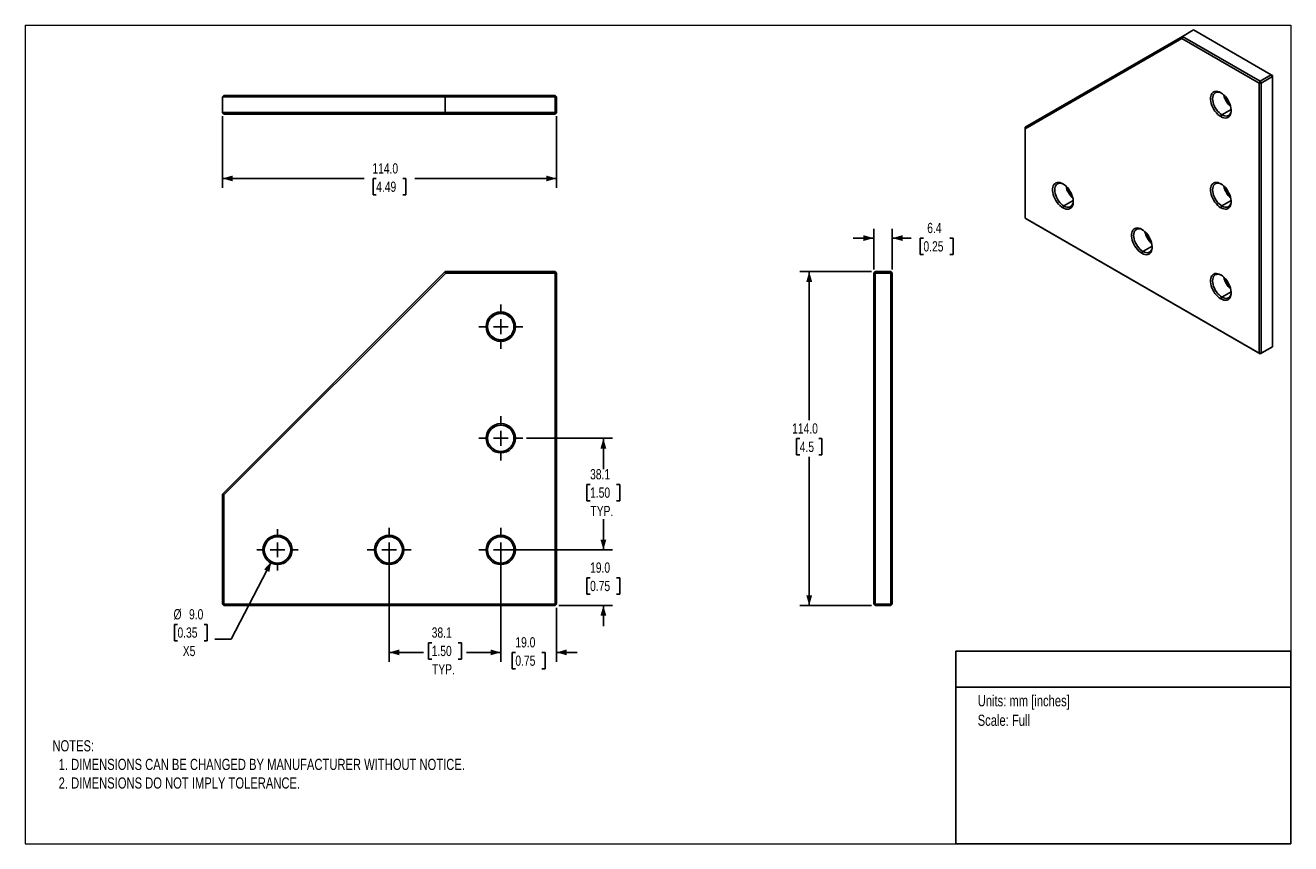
# Model space of a CAD drawing. Header units: millimetres. Extents: x 0 to 432, y 0 to 279.
import ezdxf
from ezdxf.enums import TextEntityAlignment as Align

# ---------------------------------------------------------------- set-up
doc = ezdxf.new("R2010")
doc.units = ezdxf.units.MM
doc.linetypes.add('SLD-Center', pattern=[19.05, 15.24, -1.27, 1.27, -1.27])
doc.linetypes.add('SLD-Solid', pattern=[0])
doc.layers.add('CENTER', color=40, linetype='SLD-Center')
doc.layers.add('SLD-DEFPOINTS', color=7, linetype='Continuous')
doc.layers.add('DIMENSIONS', color=140, linetype='SLD-Solid', lineweight=25)
doc.layers.add('TEXT', color=140, linetype='SLD-Solid', lineweight=25)
doc.styles.add('SLDTEXTSTYLE0', font='TXT', dxfattribs={"width": 0.75})
doc.dimstyles.new('SLDDIMSTYLE0', dxfattribs={"dimtxt": 3.5, "dimasz": 3.5, "dimexe": 0, "dimexo": 0.0625, "dimgap": 0.875, "dimtad": 0, "dimtih": 1, "dimtoh": 1, "dimdec": 1, "dimrnd": 1e-09, "dimzin": 4, "dimdsep": 46, "dimtxsty": 'SLDTEXTSTYLE0', "dimsah": 1, "dimcen": 0.09, "dimadec": 0, "dimazin": 1, "dimtfac": 1, "dimtdec": 1, "dimtmove": 0, "dimatfit": 0, "dimfxl": 0, "dimfrac": 2, "dimtolj": 1, "dimtzin": 12, "dimarcsym": 0})
doc.dimstyles.new('SLDDIMSTYLE1', dxfattribs={"dimtxt": 3.5, "dimasz": 3.5, "dimexe": 0, "dimexo": 0.0625, "dimgap": 0.875, "dimtad": 0, "dimtih": 1, "dimtoh": 1, "dimdec": 1, "dimrnd": 1e-09, "dimzin": 12, "dimdsep": 46, "dimtxsty": 'SLDTEXTSTYLE0', "dimsah": 1, "dimcen": 0.09, "dimadec": 0, "dimazin": 3, "dimtfac": 1, "dimtdec": 1, "dimtofl": 0, "dimtmove": 0, "dimatfit": 3, "dimfxl": 0, "dimfrac": 2, "dimtolj": 1, "dimtzin": 12, "dimarcsym": 0})
doc.dimstyles.new('SLDDIMSTYLE2', dxfattribs={"dimtxt": 3.5, "dimasz": 3.5, "dimexe": 0, "dimexo": 0.0625, "dimgap": 0.875, "dimtad": 0, "dimtih": 1, "dimtoh": 1, "dimdec": 1, "dimrnd": 1e-09, "dimzin": 4, "dimdsep": 46, "dimtxsty": 'SLDTEXTSTYLE0', "dimsah": 1, "dimcen": 0, "dimadec": 0, "dimazin": 1, "dimtfac": 1, "dimtdec": 1, "dimtofl": 0, "dimtmove": 0, "dimatfit": 3, "dimfxl": 0, "dimfrac": 2, "dimtolj": 1, "dimtzin": 12, "dimarcsym": 0})
doc.dimstyles.new('SLDDIMSTYLE3', dxfattribs={"dimtxt": 3.5, "dimasz": 3.5, "dimexe": 0, "dimexo": 0.0625, "dimgap": 0.875, "dimtad": 0, "dimtih": 1, "dimtoh": 1, "dimdec": 1, "dimrnd": 1e-09, "dimzin": 4, "dimdsep": 46, "dimtxsty": 'SLDTEXTSTYLE0', "dimsah": 1, "dimcen": 0.09, "dimadec": 0, "dimazin": 1, "dimtfac": 1, "dimtdec": 3, "dimtofl": 0, "dimtmove": 0, "dimatfit": 3, "dimfxl": 0, "dimfrac": 2, "dimtolj": 1, "dimtzin": 12, "dimarcsym": 0})
doc.dimstyles.new('SLDDIMSTYLE4', dxfattribs={"dimtxt": 3.5, "dimasz": 3.5, "dimexe": 0, "dimexo": 0.0625, "dimgap": 0.875, "dimtad": 0, "dimtih": 1, "dimtoh": 1, "dimdec": 1, "dimrnd": 1e-09, "dimzin": 12, "dimdsep": 46, "dimtxsty": 'SLDTEXTSTYLE0', "dimsah": 1, "dimcen": 0.09, "dimadec": 0, "dimazin": 3, "dimtfac": 1, "dimtdec": 1, "dimtmove": 0, "dimatfit": 0, "dimfxl": 0, "dimfrac": 2, "dimtolj": 1, "dimtzin": 12, "dimarcsym": 0})
doc.dimstyles.new('SLDDIMSTYLE5', dxfattribs={"dimtxt": 3.5, "dimasz": 3.5, "dimexe": 0, "dimexo": 0.0625, "dimgap": 0.875, "dimtad": 0, "dimtih": 1, "dimtoh": 1, "dimdec": 1, "dimrnd": 1e-09, "dimzin": 4, "dimdsep": 46, "dimtxsty": 'SLDTEXTSTYLE0', "dimsah": 1, "dimcen": 0.09, "dimadec": 0, "dimazin": 1, "dimtfac": 1, "dimtdec": 1, "dimtofl": 0, "dimtmove": 0, "dimatfit": 3, "dimfxl": 0, "dimfrac": 2, "dimtolj": 1, "dimtzin": 12, "dimarcsym": 0})

# ---------------------------------------------------------------- blocks, each defined once
blk = doc.blocks.new('Block2')
at = {"color": 7, "linetype": 'SLD-Solid', "lineweight": 18}
for p, q in [((0, 279.4), (431.8, 279.4)), ((0, 279.4), (0, 0)), ((431.8, 279.4), (431.8, 0)), ((0, 0), (431.8, 0))]:
    blk.add_line(p, q, dxfattribs=at)
blk = doc.blocks.new('SW_NOTE_0')
at = {"layer": 'TEXT', "color": 0, "insert": (0, 4.91), "char_height": 3.81, "attachment_point": 1, "style": 'SLDTEXTSTYLE0'}
blk.add_mtext('Units: mm [inches]', dxfattribs=at)
blk = doc.blocks.new('SW_NOTE_0_1')
at = {"layer": 'TEXT', "color": 0, "insert": (0, 4.91), "char_height": 3.81, "attachment_point": 1, "style": 'SLDTEXTSTYLE0'}
blk.add_mtext('Scale: Full', dxfattribs=at)
blk = doc.blocks.new('Block1')
at = {"layer": 'TEXT'}
for p, q in [((431.8, 65.76), (317.5, 65.76)), ((317.5, 0), (317.5, 65.76)), ((431.8, 0), (431.8, 65.76)), ((317.5, 53.39), (431.8, 53.39)), ((431.8, 0), (317.5, 0))]:
    blk.add_line(p, q, dxfattribs=at)
for name, p in [('SW_NOTE_0', (324.99, 45.8)), ('SW_NOTE_0_1', (324.99, 39.13))]:
    blk.add_blockref(name, p, dxfattribs=at)
at = {"layer": 'TEXT', "color": 140, "style": 'SLDTEXTSTYLE0', "width": 0.75, "flags": 2}
for tag, height, p in [('AUTOATTR0', 4.23, (374.77, 62.11)), ('AUTOATTR1', 4.76, (374.57, 29.81))]:
    blk.add_attdef(tag, text='', height=height, dxfattribs=at).set_placement(p, align=Align.TOP_CENTER)
blk = doc.blocks.new('_D')
at = {"layer": 'DIMENSIONS'}
for p, q in [((197.26, 100.31), (197.26, 107.31)), ((163.53, 100.31), (200.43, 100.31)), ((192.73, 90.79), (191.66, 90.79)), ((191.66, 90.79), (191.66, 85.23)), ((201.78, 90.79), (202.85, 90.79)), ((202.85, 90.79), (202.85, 85.23)), ((191.66, 85.23), (192.73, 85.23)), ((202.85, 85.23), (201.78, 85.23)), ((182.03, 81.31), (200.43, 81.31)), ((197.26, 81.31), (197.26, 74.31))]:
    blk.add_line(p, q, dxfattribs=at)
for points in [[(197.26, 100.31), (198.26, 103.81), (196.26, 103.81)], [(197.26, 81.31), (196.26, 77.81), (198.26, 77.81)]]:
    blk.add_solid(points, dxfattribs=at)
at = {"layer": 'DIMENSIONS', "char_height": 3.5, "attachment_point": 1, "style": 'SLDTEXTSTYLE0'}
for s, insert in [('19.0', (192.73, 96.01)), ('0.75', (192.73, 89.74))]:
    blk.add_mtext(s, dxfattribs=dict(at, insert=insert))
blk = doc.blocks.new('_D_1')
at = {"layer": 'DIMENSIONS'}
for p, q in [((171.07, 138.41), (200.43, 138.41)), ((197.26, 138.41), (197.26, 127.89)), ((192.73, 122.66), (191.66, 122.66)), ((191.66, 122.66), (191.66, 117.1)), ((201.78, 122.66), (202.85, 122.66)), ((202.85, 122.66), (202.85, 117.1)), ((191.66, 117.1), (192.73, 117.1)), ((202.85, 117.1), (201.78, 117.1)), ((197.26, 100.31), (197.26, 110.83)), ((163.53, 100.31), (200.43, 100.31))]:
    blk.add_line(p, q, dxfattribs=at)
for points in [[(197.26, 138.41), (196.26, 134.91), (198.26, 134.91)], [(197.26, 100.31), (198.26, 103.81), (196.26, 103.81)]]:
    blk.add_solid(points, dxfattribs=at)
at = {"layer": 'DIMENSIONS', "char_height": 3.5, "attachment_point": 1, "style": 'SLDTEXTSTYLE0'}
for s, insert in [('38.1', (192.73, 127.88)), ('1.50', (192.73, 121.61)), ('TYP.', (192.85, 115.34))]:
    blk.add_mtext(s, dxfattribs=dict(at, insert=insert))
blk = doc.blocks.new('_D_2')
at = {"layer": 'DIMENSIONS'}
for p, q in [((162.26, 99.04), (162.26, 62.14)), ((181.26, 80.54), (181.26, 62.14)), ((162.26, 65.31), (155.26, 65.31)), ((167.23, 65.29), (166.16, 65.29)), ((166.16, 65.29), (166.16, 59.73)), ((176.28, 65.29), (177.35, 65.29)), ((177.35, 65.29), (177.35, 59.73)), ((181.26, 65.31), (188.26, 65.31)), ((166.16, 59.73), (167.23, 59.73)), ((177.35, 59.73), (176.28, 59.73))]:
    blk.add_line(p, q, dxfattribs=at)
for points in [[(162.26, 65.31), (158.76, 66.31), (158.76, 64.31)], [(181.26, 65.31), (184.76, 64.31), (184.76, 66.31)]]:
    blk.add_solid(points, dxfattribs=at)
at = {"layer": 'DIMENSIONS', "char_height": 3.5, "attachment_point": 1, "style": 'SLDTEXTSTYLE0'}
for s, insert in [('19.0', (167.23, 70.51)), ('0.75', (167.23, 64.24))]:
    blk.add_mtext(s, dxfattribs=dict(at, insert=insert))
blk = doc.blocks.new('_D_3')
at = {"layer": 'DIMENSIONS'}
for p, q in [((124.16, 99.04), (124.16, 62.14)), ((162.26, 99.04), (162.26, 62.14)), ((124.16, 65.31), (135.84, 65.31)), ((138.68, 68.61), (137.61, 68.61)), ((137.61, 68.61), (137.61, 63.05)), ((147.73, 68.61), (148.8, 68.61)), ((148.8, 68.61), (148.8, 63.05)), ((162.26, 65.31), (150.57, 65.31)), ((137.61, 63.05), (138.68, 63.05)), ((148.8, 63.05), (147.73, 63.05))]:
    blk.add_line(p, q, dxfattribs=at)
for points in [[(124.16, 65.31), (127.66, 64.31), (127.66, 66.31)], [(162.26, 65.31), (158.76, 66.31), (158.76, 64.31)]]:
    blk.add_solid(points, dxfattribs=at)
at = {"layer": 'DIMENSIONS', "char_height": 3.5, "attachment_point": 1, "style": 'SLDTEXTSTYLE0'}
for s, insert in [('38.1', (138.68, 73.83)), ('1.50', (138.68, 67.56)), ('TYP.', (138.8, 61.29))]:
    blk.add_mtext(s, dxfattribs=dict(at, insert=insert))
blk = doc.blocks.new('_D_4')
at = {"layer": 'DIMENSIONS'}
for p, q in [((83.98, 96.32), (70.25, 69.82)), ((51.93, 74.86), (50.86, 74.86)), ((50.86, 74.86), (50.86, 69.3)), ((60.98, 74.86), (62.04, 74.86)), ((62.04, 74.86), (62.04, 69.3)), ((50.86, 69.3), (51.93, 69.3)), ((62.04, 69.3), (60.98, 69.3)), ((70.25, 69.82), (64.7, 69.82))]:
    blk.add_line(p, q, dxfattribs=at)
blk.add_solid([(83.98, 96.32), (81.49, 93.67), (83.26, 92.75)], dxfattribs=at)
at = {"layer": 'DIMENSIONS', "char_height": 3.5, "attachment_point": 1, "style": 'SLDTEXTSTYLE0'}
for s, insert in [('%%c', (50.58, 80.08)), ('9.0', (55.86, 80.08)), ('0.35', (51.93, 73.82)), ('X5', (53.74, 67.55))]:
    blk.add_mtext(s, dxfattribs=dict(at, insert=insert))
blk = doc.blocks.new('SW_CENTERMARKSYMBOL_0')
at = {"layer": 'CENTER', "color": 0}
for p, q in [((0, 5.08), (0, 7.04)), ((-5.08, 0), (-7.04, 0)), ((0, 0), (-2.54, 0)), ((0, 0), (0, 2.54)), ((0, 0), (0, -2.54)), ((0, 0), (2.54, 0)), ((5.08, 0), (7.04, 0)), ((0, -5.08), (0, -7.04))]:
    blk.add_line(p, q, dxfattribs=at)
blk = doc.blocks.new('SW_CENTERMARKSYMBOL_1')
at = {"layer": 'CENTER', "color": 0}
for p, q in [((0, 5.08), (0, 7.54)), ((-5.08, 0), (-7.54, 0)), ((0, 0), (-2.54, 0)), ((0, 0), (0, 2.54)), ((0, 0), (0, -2.54)), ((0, 0), (2.54, 0)), ((5.08, 0), (7.54, 0)), ((0, -5.08), (0, -7.54))]:
    blk.add_line(p, q, dxfattribs=at)
blk = doc.blocks.new('SW_CENTERMARKSYMBOL_2')
at = {"layer": 'CENTER', "color": 0}
for p, q in [((0, 5.08), (0, 7.54)), ((-5.08, 0), (-7.54, 0)), ((0, 0), (-2.54, 0)), ((0, 0), (0, 2.54)), ((0, 0), (0, -2.54)), ((0, 0), (2.54, 0)), ((5.08, 0), (7.54, 0)), ((0, -5.08), (0, -7.54))]:
    blk.add_line(p, q, dxfattribs=at)
blk = doc.blocks.new('SW_CENTERMARKSYMBOL_3')
at = {"layer": 'CENTER', "color": 0}
for p, q in [((0, 5.08), (0, 7.54)), ((-5.08, 0), (-7.54, 0)), ((0, 0), (-2.54, 0)), ((0, 0), (0, 2.54)), ((0, 0), (0, -2.54)), ((0, 0), (2.54, 0)), ((5.08, 0), (7.54, 0)), ((0, -5.08), (0, -7.54))]:
    blk.add_line(p, q, dxfattribs=at)
blk = doc.blocks.new('SW_CENTERMARKSYMBOL_4')
at = {"layer": 'CENTER', "color": 0}
for p, q in [((0, 5.08), (0, 7.54)), ((-5.08, 0), (-7.54, 0)), ((0, 0), (-2.54, 0)), ((0, 0), (0, 2.54)), ((0, 0), (0, -2.54)), ((0, 0), (2.54, 0)), ((5.08, 0), (7.54, 0)), ((0, -5.08), (0, -7.54))]:
    blk.add_line(p, q, dxfattribs=at)
blk = doc.blocks.new('_D_5')
at = {"layer": 'DIMENSIONS'}
for p, q in [((288.73, 195.31), (264.32, 195.31)), ((267.5, 195.31), (267.5, 144.61)), ((264.26, 138.29), (263.2, 138.29)), ((263.2, 138.29), (263.2, 132.73)), ((270.73, 138.29), (271.8, 138.29)), ((271.8, 138.29), (271.8, 132.73)), ((263.2, 132.73), (264.26, 132.73)), ((267.5, 81.31), (267.5, 132.02)), ((271.8, 132.73), (270.73, 132.73)), ((288.73, 81.31), (264.32, 81.31))]:
    blk.add_line(p, q, dxfattribs=at)
for points in [[(267.5, 195.31), (266.5, 191.81), (268.5, 191.81)], [(267.5, 81.31), (268.5, 84.81), (266.5, 84.81)]]:
    blk.add_solid(points, dxfattribs=at)
at = {"layer": 'DIMENSIONS', "char_height": 3.5, "attachment_point": 1, "style": 'SLDTEXTSTYLE0'}
for s, insert in [('114.0', (261.68, 143.51)), ('4.5', (264.26, 137.24))]:
    blk.add_mtext(s, dxfattribs=dict(at, insert=insert))
blk = doc.blocks.new('_D_6')
at = {"layer": 'DIMENSIONS'}
for p, q in [((289.5, 196.08), (289.5, 209.92)), ((295.85, 196.08), (295.85, 209.92)), ((289.5, 206.75), (282.5, 206.75)), ((295.85, 206.75), (302.34, 206.75)), ((306.48, 206.72), (305.41, 206.72)), ((305.41, 206.72), (305.41, 201.17)), ((315.53, 206.72), (316.6, 206.72)), ((316.6, 206.72), (316.6, 201.17)), ((305.41, 201.17), (306.48, 201.17)), ((316.6, 201.17), (315.53, 201.17))]:
    blk.add_line(p, q, dxfattribs=at)
for points in [[(289.5, 206.75), (286, 207.75), (286, 205.75)], [(295.85, 206.75), (299.35, 205.75), (299.35, 207.75)]]:
    blk.add_solid(points, dxfattribs=at)
at = {"layer": 'DIMENSIONS', "char_height": 3.5, "attachment_point": 1, "style": 'SLDTEXTSTYLE0'}
for s, insert in [('6.4', (307.77, 211.95)), ('0.25', (306.48, 205.68))]:
    blk.add_mtext(s, dxfattribs=dict(at, insert=insert))
blk = doc.blocks.new('_D_7')
at = {"layer": 'DIMENSIONS'}
for p, q in [((67.26, 248.34), (67.26, 223.93)), ((181.26, 248.34), (181.26, 223.93)), ((67.26, 227.11), (115.59, 227.11)), ((119.73, 227.08), (118.66, 227.08)), ((118.66, 227.08), (118.66, 221.53)), ((128.78, 227.08), (129.85, 227.08)), ((129.85, 227.08), (129.85, 221.53)), ((181.26, 227.11), (132.92, 227.11)), ((118.66, 221.53), (119.73, 221.53)), ((129.85, 221.53), (128.78, 221.53))]:
    blk.add_line(p, q, dxfattribs=at)
for points in [[(67.26, 227.11), (70.76, 226.11), (70.76, 228.11)], [(181.26, 227.11), (177.76, 228.11), (177.76, 226.11)]]:
    blk.add_solid(points, dxfattribs=at)
at = {"layer": 'DIMENSIONS', "char_height": 3.5, "attachment_point": 1, "style": 'SLDTEXTSTYLE0'}
for s, insert in [('114.0', (118.44, 232.3)), ('4.49', (119.73, 226.04))]:
    blk.add_mtext(s, dxfattribs=dict(at, insert=insert))

msp = doc.modelspace()

# ---------------------------------------------------------------- linework, layer by layer
for p, q in [((394.89, 275.61), (398.67, 277.8)), ((425.18, 262.49), (398.67, 277.8)), ((341.15, 244.58), (394.89, 275.61)), ((394.68, 274.92), (341.15, 244)), ((394.68, 274.92), (394.89, 275.61)), ((421.05, 259.69), (394.68, 274.92)), ((394.89, 275.61), (421.4, 260.31)), ((421.4, 260.31), (421.05, 259.69)), ((421.05, 259.69), (421.76, 259.69)), ((421.05, 167.42), (421.05, 259.69)), ((421.4, 260.31), (425.18, 262.49)), ((421.4, 260.31), (421.76, 259.69)), ((425.54, 261.88), (421.76, 259.69)), ((421.76, 259.69), (421.76, 167.42)), ((425.18, 262.49), (425.54, 261.88)), ((425.18, 262.49), (425.54, 262.29)), ((425.54, 261.88), (425.54, 262.29)), ((425.54, 169.61), (425.54, 261.88)), ((67.26, 254.96), (67.76, 255.46)), ((143.26, 254.96), (67.26, 254.96)), ((67.26, 249.61), (67.26, 254.96)), ((67.76, 255.46), (143.46, 255.46)), ((143.26, 254.96), (143.46, 255.46)), ((180.76, 254.96), (143.26, 254.96)), ((143.26, 249.61), (143.26, 254.96)), ((143.46, 255.46), (180.76, 255.46)), ((180.76, 254.96), (180.76, 255.46)), ((181.26, 254.96), (180.76, 255.46)), ((180.76, 254.96), (181.26, 254.96)), ((180.76, 249.61), (180.76, 254.96)), ((181.26, 254.96), (181.26, 249.61)), ((408.32, 248.83), (411.49, 250.66)), ((67.26, 249.61), (143.26, 249.61)), ((67.76, 249.11), (67.26, 249.61)), ((143.46, 249.11), (67.76, 249.11)), ((143.26, 249.61), (180.76, 249.61)), ((143.46, 249.11), (143.26, 249.61)), ((180.76, 249.11), (143.46, 249.11)), ((180.76, 249.61), (181.26, 249.61)), ((180.76, 249.61), (180.76, 249.11)), ((180.76, 249.11), (181.26, 249.61)), ((408.32, 248.83), (407.97, 248.22)), ((341.15, 244), (341.15, 244.58)), ((341.15, 244), (341.15, 213.55)), ((354.44, 217.72), (354.09, 217.11)), ((354.44, 217.72), (357.6, 219.55)), ((408.32, 217.72), (407.97, 217.11)), ((408.32, 217.72), (411.49, 219.55)), ((341.15, 213.55), (421.05, 167.42)), ((341.5, 213.35), (341.15, 213.55)), ((421.4, 167.22), (341.5, 213.35)), ((381.38, 202.16), (384.55, 203.99)), ((381.38, 202.16), (381.03, 201.55)), ((67.26, 119.31), (143.26, 195.31)), ((143.46, 194.81), (67.76, 119.11)), ((143.46, 194.81), (143.26, 195.31)), ((143.26, 195.31), (180.76, 195.31)), ((180.76, 194.81), (143.46, 194.81)), ((180.76, 195.31), (181.26, 194.81)), ((180.76, 195.31), (180.76, 194.81)), ((180.76, 194.81), (181.26, 194.81)), ((180.76, 81.81), (180.76, 194.81)), ((181.26, 194.81), (181.26, 81.81)), ((290, 195.31), (289.5, 194.81)), ((289.5, 81.81), (289.5, 194.81)), ((289.5, 194.81), (290, 194.81)), ((290, 195.31), (295.35, 195.31)), ((290, 195.31), (290, 194.81)), ((290, 194.81), (290, 81.81)), ((295.35, 194.81), (290, 194.81)), ((295.35, 195.31), (295.85, 194.81)), ((295.35, 195.31), (295.35, 194.81)), ((295.35, 194.81), (295.85, 194.81)), ((295.35, 81.81), (295.35, 194.81)), ((295.85, 194.81), (295.85, 81.81)), ((408.32, 186.61), (407.97, 186)), ((408.32, 186.61), (411.49, 188.44)), ((162.26, 181.01), (162.26, 181.51)), ((162.26, 172.01), (162.26, 171.51)), ((425.18, 169.4), (421.4, 167.22)), ((421.76, 167.42), (425.54, 169.61)), ((425.54, 169.61), (425.18, 169.4)), ((421.76, 167.42), (421.05, 167.42)), ((421.4, 167.22), (421.05, 167.42)), ((421.76, 167.42), (421.4, 167.22)), ((162.26, 142.91), (162.26, 143.41)), ((162.26, 133.91), (162.26, 133.41)), ((67.76, 119.11), (67.26, 119.31)), ((67.26, 81.81), (67.26, 119.31)), ((67.76, 119.11), (67.76, 81.81)), ((86.06, 104.81), (86.06, 105.31)), ((124.16, 104.81), (124.16, 105.31)), ((162.26, 104.81), (162.26, 105.31)), ((86.06, 95.81), (86.06, 95.31)), ((124.16, 95.81), (124.16, 95.31)), ((162.26, 95.81), (162.26, 95.31)), ((67.76, 81.81), (67.26, 81.81)), ((67.76, 81.31), (67.26, 81.81)), ((67.76, 81.81), (180.76, 81.81)), ((67.76, 81.31), (67.76, 81.81)), ((180.76, 81.31), (67.76, 81.31)), ((181.26, 81.81), (180.76, 81.81)), ((180.76, 81.31), (180.76, 81.81)), ((181.26, 81.81), (180.76, 81.31)), ((290, 81.81), (289.5, 81.81)), ((290, 81.31), (289.5, 81.81)), ((290, 81.81), (295.35, 81.81)), ((290, 81.81), (290, 81.31)), ((295.35, 81.31), (290, 81.31)), ((295.35, 81.81), (295.35, 81.31)), ((295.85, 81.81), (295.35, 81.81)), ((295.85, 81.81), (295.35, 81.31))]:
    msp.add_line(p, q)
at = {"flags": 128}
for points in [[(407.97, 248.22), (407.44, 248.57), (406.92, 249), (406.43, 249.51), (405.97, 250.08), (405.56, 250.7), (405.2, 251.35), (404.9, 252.03), (404.68, 252.71), (404.52, 253.38), (404.44, 254.03), (404.44, 254.64), (404.52, 255.2), (404.68, 255.69), (404.9, 256.11), (405.2, 256.44), (405.56, 256.68), (405.97, 256.83), (406.43, 256.87), (406.92, 256.81), (407.44, 256.64), (407.97, 256.39)], [(408.15, 256.28), (407.82, 256.42), (407.34, 256.57), (406.88, 256.62), (406.45, 256.56), (406.07, 256.4), (405.75, 256.15), (405.49, 255.81), (405.29, 255.39), (405.18, 254.9), (405.14, 254.34), (405.18, 253.75), (405.29, 253.12), (405.49, 252.48), (405.75, 251.83), (406.07, 251.21), (406.45, 250.61), (406.88, 250.07), (407.34, 249.58), (407.82, 249.17), (408.32, 248.83)], [(407.97, 256.39), (408.49, 256.04), (409.01, 255.6), (409.5, 255.1), (409.96, 254.53), (410.37, 253.91), (410.73, 253.25), (411.03, 252.58), (411.26, 251.89), (411.41, 251.22), (411.49, 250.57), (411.49, 249.96), (411.41, 249.4), (411.26, 248.91), (411.03, 248.49), (410.73, 248.16), (410.37, 247.92), (409.96, 247.78), (409.5, 247.74), (409.01, 247.8), (408.49, 247.96), (407.97, 248.22)], [(408.32, 248.83), (408.82, 248.59), (409.3, 248.44), (409.76, 248.4), (410.19, 248.45), (410.57, 248.61), (410.89, 248.86), (411.16, 249.2), (411.35, 249.62), (411.46, 250.12), (411.5, 250.47)], [(354.09, 217.11), (353.56, 217.45), (353.04, 217.89), (352.55, 218.39), (352.09, 218.96), (351.68, 219.58), (351.32, 220.24), (351.02, 220.91), (350.79, 221.6), (350.64, 222.27), (350.56, 222.92), (350.56, 223.53), (350.64, 224.09), (350.79, 224.58), (351.02, 225), (351.32, 225.33), (351.68, 225.57), (352.09, 225.71), (352.55, 225.75), (353.04, 225.69), (353.56, 225.53), (354.09, 225.27)], [(354.27, 225.16), (353.94, 225.31), (353.46, 225.45), (352.99, 225.5), (352.57, 225.44), (352.19, 225.29), (351.86, 225.04), (351.6, 224.7), (351.41, 224.27), (351.3, 223.78), (351.26, 223.23), (351.3, 222.63), (351.41, 222), (351.6, 221.36), (351.86, 220.72), (352.19, 220.09), (352.57, 219.5), (352.99, 218.95), (353.46, 218.46), (353.94, 218.05), (354.44, 217.72)], [(354.09, 225.27), (354.61, 224.92), (355.13, 224.49), (355.62, 223.98), (356.08, 223.41), (356.49, 222.79), (356.85, 222.14), (357.15, 221.46), (357.38, 220.78), (357.53, 220.11), (357.61, 219.46), (357.61, 218.85), (357.53, 218.29), (357.38, 217.8), (357.15, 217.38), (356.85, 217.05), (356.49, 216.81), (356.08, 216.66), (355.62, 216.62), (355.13, 216.68), (354.61, 216.85), (354.09, 217.11)], [(407.97, 217.11), (407.44, 217.46), (406.92, 217.89), (406.43, 218.4), (405.97, 218.97), (405.56, 219.59), (405.2, 220.24), (404.9, 220.92), (404.68, 221.6), (404.52, 222.27), (404.44, 222.92), (404.44, 223.53), (404.52, 224.09), (404.68, 224.58), (404.9, 225), (405.2, 225.33), (405.56, 225.57), (405.97, 225.72), (406.43, 225.76), (406.92, 225.7), (407.44, 225.53), (407.97, 225.28)], [(408.15, 225.17), (407.82, 225.31), (407.34, 225.46), (406.88, 225.5), (406.45, 225.45), (406.07, 225.29), (405.75, 225.04), (405.49, 224.7), (405.29, 224.28), (405.18, 223.79), (405.14, 223.23), (405.18, 222.64), (405.29, 222.01), (405.49, 221.37), (405.75, 220.72), (406.07, 220.1), (406.45, 219.5), (406.88, 218.96), (407.34, 218.47), (407.82, 218.06), (408.32, 217.72)], [(407.97, 225.28), (408.49, 224.93), (409.01, 224.49), (409.5, 223.99), (409.96, 223.42), (410.37, 222.8), (410.73, 222.14), (411.03, 221.47), (411.26, 220.78), (411.41, 220.11), (411.49, 219.46), (411.49, 218.85), (411.41, 218.29), (411.26, 217.8), (411.03, 217.38), (410.73, 217.05), (410.37, 216.81), (409.96, 216.67), (409.5, 216.63), (409.01, 216.69), (408.49, 216.85), (407.97, 217.11)], [(354.44, 217.72), (354.94, 217.48), (355.42, 217.33), (355.88, 217.28), (356.31, 217.34), (356.69, 217.49), (357.01, 217.75), (357.27, 218.09), (357.46, 218.51), (357.58, 219), (357.62, 219.36)], [(408.32, 217.72), (408.82, 217.48), (409.3, 217.33), (409.76, 217.29), (410.19, 217.34), (410.57, 217.5), (410.89, 217.75), (411.16, 218.09), (411.35, 218.51), (411.46, 219.01), (411.5, 219.36)], [(381.03, 201.55), (380.5, 201.9), (379.98, 202.34), (379.49, 202.84), (379.03, 203.41), (378.62, 204.03), (378.26, 204.69), (377.96, 205.36), (377.73, 206.04), (377.58, 206.72), (377.5, 207.37), (377.5, 207.98), (377.58, 208.53), (377.73, 209.03), (377.96, 209.44), (378.26, 209.78), (378.62, 210.02), (379.03, 210.16), (379.49, 210.2), (379.98, 210.14), (380.5, 209.98), (381.03, 209.72)], [(381.21, 209.61), (380.88, 209.76), (380.4, 209.9), (379.93, 209.95), (379.51, 209.89), (379.13, 209.74), (378.81, 209.49), (378.54, 209.14), (378.35, 208.72), (378.24, 208.23), (378.2, 207.68), (378.24, 207.08), (378.35, 206.45), (378.54, 205.81), (378.81, 205.17), (379.13, 204.54), (379.51, 203.95), (379.93, 203.4), (380.4, 202.91), (380.88, 202.5), (381.38, 202.16)], [(381.03, 209.72), (381.55, 209.37), (382.07, 208.93), (382.56, 208.43), (383.02, 207.86), (383.43, 207.24), (383.79, 206.58), (384.09, 205.91), (384.32, 205.23), (384.47, 204.55), (384.55, 203.9), (384.55, 203.29), (384.47, 202.74), (384.32, 202.24), (384.09, 201.83), (383.79, 201.49), (383.43, 201.25), (383.02, 201.11), (382.56, 201.07), (382.07, 201.13), (381.55, 201.29), (381.03, 201.55)], [(381.38, 202.16), (381.88, 201.92), (382.36, 201.78), (382.82, 201.73), (383.25, 201.79), (383.63, 201.94), (383.95, 202.19), (384.21, 202.53), (384.41, 202.96), (384.52, 203.45), (384.56, 203.81)], [(407.97, 186), (407.44, 186.35), (406.92, 186.78), (406.43, 187.29), (405.97, 187.86), (405.56, 188.48), (405.2, 189.13), (404.9, 189.81), (404.68, 190.49), (404.52, 191.16), (404.44, 191.81), (404.44, 192.42), (404.52, 192.98), (404.68, 193.47), (404.9, 193.89), (405.2, 194.22), (405.56, 194.46), (405.97, 194.61), (406.43, 194.65), (406.92, 194.59), (407.44, 194.42), (407.97, 194.17)], [(408.15, 194.05), (407.82, 194.2), (407.34, 194.35), (406.88, 194.39), (406.45, 194.34), (406.07, 194.18), (405.75, 193.93), (405.49, 193.59), (405.29, 193.17), (405.18, 192.68), (405.14, 192.12), (405.18, 191.53), (405.29, 190.9), (405.49, 190.26), (405.75, 189.61), (406.07, 188.99), (406.45, 188.39), (406.88, 187.85), (407.34, 187.36), (407.82, 186.94), (408.32, 186.61)], [(407.97, 194.17), (408.49, 193.82), (409.01, 193.38), (409.5, 192.88), (409.96, 192.31), (410.37, 191.69), (410.73, 191.03), (411.03, 190.36), (411.26, 189.67), (411.41, 189), (411.49, 188.35), (411.49, 187.74), (411.41, 187.18), (411.26, 186.69), (411.03, 186.27), (410.73, 185.94), (410.37, 185.7), (409.96, 185.56), (409.5, 185.52), (409.01, 185.58), (408.49, 185.74), (407.97, 186)], [(408.32, 186.61), (408.82, 186.37), (409.3, 186.22), (409.76, 186.18), (410.19, 186.23), (410.57, 186.39), (410.89, 186.64), (411.16, 186.98), (411.35, 187.4), (411.46, 187.9), (411.5, 188.25)]]:
    msp.add_lwpolyline(points, dxfattribs=at)
for centre, radius, start, end in [((416.2, 257.06), 7.34, 191.4739, 228.5207), ((417.13, 257.59), 8.28, 194.5871, 225.4075), ((362.32, 225.94), 7.34, 191.4739, 228.5207), ((363.24, 226.48), 8.28, 194.5871, 225.4075), ((416.2, 225.95), 7.34, 191.4739, 228.5207), ((417.13, 226.48), 8.28, 194.5871, 225.4075), ((389.26, 210.39), 7.34, 191.4739, 228.5207), ((390.18, 210.92), 8.28, 194.5871, 225.4075), ((416.2, 194.84), 7.34, 191.4739, 228.5207), ((417.13, 195.37), 8.28, 194.5871, 225.4075), ((162.26, 176.51), 5, 90, 270), ((162.26, 176.51), 5, 270, 90), ((162.26, 176.51), 4.5, 90, 270), ((162.26, 176.51), 4.5, 270, 90), ((162.26, 138.41), 5, 90, 270), ((162.26, 138.41), 4.5, 90, 270), ((162.26, 138.41), 5, 270, 90), ((162.26, 138.41), 4.5, 270, 90), ((86.06, 100.31), 5, 90, 270), ((86.06, 100.31), 4.5, 90, 270), ((86.06, 100.31), 5, 270, 90), ((86.06, 100.31), 4.5, 270, 90), ((124.16, 100.31), 5, 90, 270), ((124.16, 100.31), 4.5, 90, 270), ((124.16, 100.31), 5, 270, 90), ((124.16, 100.31), 4.5, 270, 90), ((162.26, 100.31), 5, 90, 270), ((162.26, 100.31), 4.5, 90, 270), ((162.26, 100.31), 5, 270, 90), ((162.26, 100.31), 4.5, 270, 90)]:
    msp.add_arc(centre, radius, start, end)

# ---------------------------------------------------------------- block references
at = {"layer": 'CENTER'}
for name, p in [('SW_CENTERMARKSYMBOL_4', (162.26, 176.51)), ('SW_CENTERMARKSYMBOL_3', (162.26, 138.41)), ('SW_CENTERMARKSYMBOL_0', (86.06, 100.31)), ('SW_CENTERMARKSYMBOL_1', (124.16, 100.31)), ('SW_CENTERMARKSYMBOL_2', (162.26, 100.31))]:
    msp.add_blockref(name, p, dxfattribs=at)
at = {"layer": 'SLD-DEFPOINTS'}
for name in ['Block2', 'Block1']:
    msp.add_blockref(name, (0, 0), dxfattribs=at)

# ---------------------------------------------------------------- texts
at = {"layer": 'TEXT', "insert": (9.26, 35.33), "char_height": 3.81, "attachment_point": 1, "style": 'SLDTEXTSTYLE0'}
msp.add_mtext('NOTES:^J  1. DIMENSIONS CAN BE CHANGED BY MANUFACTURER WITHOUT NOTICE.^J  2. DIMENSIONS DO NOT IMPLY TOLERANCE.', dxfattribs=at)

# ---------------------------------------------------------------- dimensions: what is measured, and where the dimension line sits
at = {"layer": 'DIMENSIONS'}
for base, p1, p2, dimstyle, picture, middle in [((181.26, 227.11), (67.26, 249.61), (181.26, 249.61), 'SLDDIMSTYLE5', '_D_7', (124.26, 227.11)), ((162.26, 65.31), (181.26, 81.81), (162.26, 100.31), 'SLDDIMSTYLE0', '_D_2', (171.76, 65.31))]:
    dim = msp.add_linear_dim(base=base, p1=p1, p2=p2, dimstyle=dimstyle, dxfattribs=at)
    dim.commit()
    dim.dimension.update_dxf_attribs({"geometry": picture, "text_midpoint": middle, "dimtype": 160})
for base, p1, p2, angle, dimstyle, picture, middle in [((289.49680159, 206.74934235), (295.84680159, 194.81216599), (289.49680159, 194.81216599), 0, 'SLDDIMSTYLE4', '_D_6', (311.00437864, 206.74934235)), ((267.5, 81.31), (290, 195.31), (290, 81.31), 90, 'SLDDIMSTYLE3', '_D_5', (267.5, 138.31)), ((197.26, 81.31), (162.26, 100.31), (180.76, 81.31), 90, 'SLDDIMSTYLE0', '_D', (197.26, 90.81))]:
    dim = msp.add_linear_dim(base=base, p1=p1, p2=p2, angle=angle, dimstyle=dimstyle, dxfattribs=at)
    dim.commit()
    dim.dimension.update_dxf_attribs({"geometry": picture, "text_midpoint": middle, "dimtype": 160})
dim = msp.add_linear_dim(base=(197.26, 138.41), p1=(162.26, 100.31), p2=(169.8, 138.41), angle=90, text='<>\\PTYP.', dimstyle='SLDDIMSTYLE1', dxfattribs=at)
dim.commit()
dim.dimension.update_dxf_attribs({"geometry": '_D_1', "text_midpoint": (197.26, 119.36), "dimtype": 160})
dim = msp.add_diameter_dim_2p(p1=(88.13, 104.31), p2=(83.98, 96.32), text='<>\\PX5', dimstyle='SLDDIMSTYLE2', dxfattribs=at)
dim.commit()
dim.dimension.update_dxf_attribs({"geometry": '_D_4', "text_midpoint": (56.45, 71.57), "dimtype": 163})
dim = msp.add_linear_dim(base=(162.26, 65.31), p1=(124.16, 100.31), p2=(162.26, 100.31), text='<>\\PTYP.', dimstyle='SLDDIMSTYLE1', dxfattribs=at)
dim.commit()
dim.dimension.update_dxf_attribs({"geometry": '_D_3', "text_midpoint": (143.21, 65.31), "dimtype": 160})

doc.saveas('drawing.dxf')
